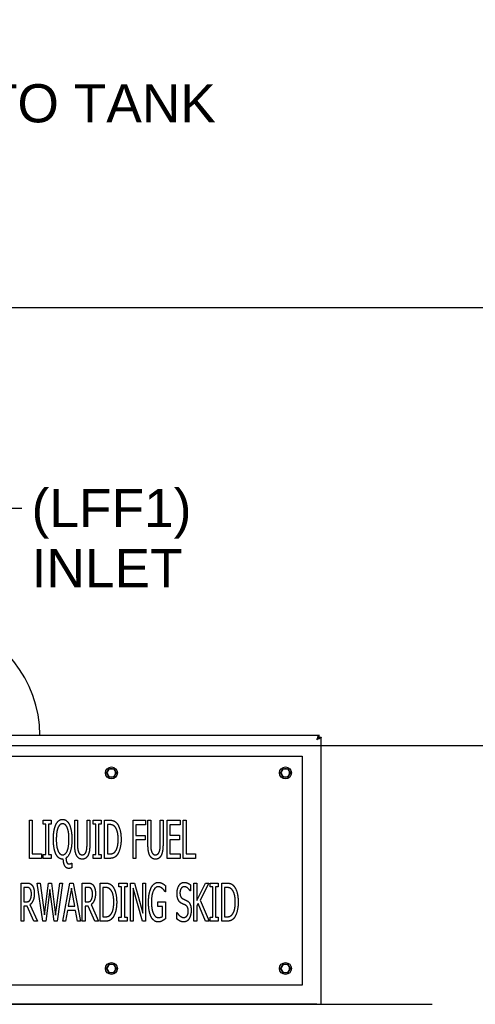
# Paper-space layout 'SHEET_1' of a CAD drawing. Header units: inches. Extents: x 4 to 540, y 12 to 340.
# Tile 32 of 116: x 109 to 133, y 115 to 167. Entities that reach past the tile are written whole.
import ezdxf

# ---------------------------------------------------------------- set-up
doc = ezdxf.new("R2010")
doc.units = ezdxf.units.IN
doc.header["$LTSCALE"] = 16
doc.header["$MEASUREMENT"] = 0
doc.layers.get('0').update_dxf_attribs({"lineweight": 25})
doc.layers.get('DEFPOINTS').update_dxf_attribs({"lineweight": 25})
doc.layers.add('DIMEN', color=7, linetype='Continuous', lineweight=25)
doc.styles.get("Standard").update_dxf_attribs({"font": 'arial.ttf'})
doc.dimstyles.new('DEFAULT-ANSI', dxfattribs={"dimscale": 16, "dimtxt": 0.125, "dimasz": 0.1875, "dimexe": 0.125, "dimexo": 0.0625, "dimgap": 0.031496, "dimtad": 0, "dimtih": 1, "dimtoh": 1, "dimrnd": 1e-08, "dimzin": 4, "dimdsep": 46, "dimtxsty": 'Standard', "dimblk": 'Filled-1', "dimcen": 0.09, "dimdle": 0.393701, "dimclrd": 256, "dimclre": 256, "dimclrt": 256, "dimadec": 0, "dimazin": 1, "dimtfac": 1.504, "dimtofl": 0, "dimtmove": 0, "dimatfit": 3, "dimldrblk": 'Filled-1', "dimfxl": 1, "dimtolj": 1, "dimtzin": 4, "dimlwd": 25, "dimlwe": 25, "dimarcsym": 0})
doc.dimstyles.new('DEFAULT-ANSI$7', dxfattribs={"dimscale": 16, "dimtxt": 0.125, "dimasz": 0.125, "dimexe": 0.125, "dimexo": 0.0625, "dimgap": 0.031496, "dimtad": 0, "dimtih": 1, "dimtoh": 1, "dimrnd": 1e-08, "dimzin": 4, "dimdsep": 46, "dimtxsty": 'Standard', "dimblk": 'Filled-1', "dimcen": 0.09, "dimdle": 0.393701, "dimclrd": 256, "dimclre": 256, "dimclrt": 256, "dimadec": 0, "dimazin": 1, "dimtfac": 1.504, "dimtofl": 0, "dimtmove": 0, "dimatfit": 3, "dimldrblk": 'Filled-1', "dimfxl": 1, "dimtolj": 1, "dimtzin": 4, "dimlwd": 25, "dimlwe": 25, "dimarcsym": 0})

# ---------------------------------------------------------------- blocks, each defined once
blk = doc.blocks.new('Filled-1')
at = {"color": 0}
for p, q in [((0, 0), (-1, 0.25)), ((-1, 0.25), (-1, -0.25)), ((-1, 0), (0, 0)), ((-1, -0.25), (0, 0))]:
    blk.add_line(p, q, dxfattribs=at)
at = {"color": 0, "flags": 128}
blk.add_lwpolyline([(-1, -0.25), (0, 0), (-1, 0.25), (-1, -0.25)], dxfattribs=at)
at = {"color": 0}
blk.add_solid([(-1, -0.25), (0, 0), (-1, 0.25), (-1, -0.25)], dxfattribs=at)
blk = doc.blocks.new('*D13')
at = {"layer": 'DEFPOINTS', "color": 0, "linetype": 'Continuous'}
for p in [(84.153, 126.951), (130.653, 102.969), (130.653, 96.669)]:
    blk.add_point(p, dxfattribs=at)
at = {"layer": 'DIMEN', "linetype": 'Continuous', "lineweight": 25}
for p, q in [((84.153, 125.951), (84.153, 94.669)), ((130.653, 101.969), (130.653, 94.669)), ((87.153, 96.669), (103.487, 96.669)), ((127.653, 96.669), (111.318, 96.669))]:
    blk.add_line(p, q, dxfattribs=at)
at = {"layer": 'DIMEN', "linetype": 'Continuous', "lineweight": 25, "xscale": 3, "yscale": 3, "zscale": 3, "rotation": 180}
blk.add_blockref('Filled-1', (84.153, 96.669), dxfattribs=at)
at = {"layer": 'DIMEN', "linetype": 'Continuous', "lineweight": 25, "xscale": 3, "yscale": 3, "zscale": 3}
blk.add_blockref('Filled-1', (130.653, 96.669), dxfattribs=at)
at = {"layer": 'DIMEN', "linetype": 'Continuous', "lineweight": 25, "insert": (103.991, 97.69), "char_height": 2, "attachment_point": 1}
blk.add_mtext('\\A1;46.50', dxfattribs=at)
blk = doc.blocks.new('*D17')
at = {"layer": 'DEFPOINTS', "color": 0, "linetype": 'Continuous'}
for p in [(86.153, 128.951), (144.511, 128.951), (130.653, 102.969)]:
    blk.add_point(p, dxfattribs=at)
at = {"layer": 'DIMEN', "linetype": 'Continuous', "lineweight": 25}
for p, q in [((87.153, 128.951), (146.511, 128.951)), ((144.511, 125.951), (144.511, 117.485)), ((144.511, 105.969), (144.511, 114.435)), ((131.653, 102.969), (146.511, 102.969))]:
    blk.add_line(p, q, dxfattribs=at)
at = {"layer": 'DIMEN', "linetype": 'Continuous', "lineweight": 25, "xscale": 3, "yscale": 3, "zscale": 3}
for p, rotation in [((144.511, 128.951), 90), ((144.511, 102.969), 270)]:
    blk.add_blockref('Filled-1', p, dxfattribs=dict(at, rotation=rotation))
at = {"layer": 'DIMEN', "linetype": 'Continuous', "lineweight": 25, "insert": (141.117, 116.981), "char_height": 2, "attachment_point": 1}
blk.add_mtext('\\A1;25.98', dxfattribs=at)
blk = doc.blocks.new('*D18')
at = {"layer": 'DEFPOINTS', "color": 0, "linetype": 'Continuous'}
for p in [(87.376, 151.891), (152.07, 151.891), (130.653, 102.969)]:
    blk.add_point(p, dxfattribs=at)
at = {"layer": 'DIMEN', "linetype": 'Continuous', "lineweight": 25}
for p, q in [((88.376, 151.891), (154.07, 151.891)), ((152.07, 148.891), (152.07, 128.955)), ((152.07, 105.969), (152.07, 125.905)), ((131.653, 102.969), (154.07, 102.969))]:
    blk.add_line(p, q, dxfattribs=at)
at = {"layer": 'DIMEN', "linetype": 'Continuous', "lineweight": 25, "xscale": 3, "yscale": 3, "zscale": 3}
for p, rotation in [((152.07, 151.891), 90), ((152.07, 102.969), 270)]:
    blk.add_blockref('Filled-1', p, dxfattribs=dict(at, rotation=rotation))
at = {"layer": 'DIMEN', "linetype": 'Continuous', "lineweight": 25, "insert": (148.666, 128.451), "char_height": 2, "attachment_point": 1}
blk.add_mtext('\\A1;48.92', dxfattribs=at)

psp = doc.layouts.new('SHEET_1')

# ---------------------------------------------------------------- linework, layer by layer
for p, q in [((109.068, 132.572), (109.063, 132.58)), ((109.691, 131.064), (109.688, 131.073)), ((102.758, 129.493), (124.547, 129.493)), ((124.547, 129.389), (124.547, 129.493)), ((124.548, 129.388), (124.653, 129.388)), ((124.653, 115.389), (124.653, 129.388)), ((103.653, 128.389), (123.653, 128.389)), ((123.653, 128.389), (123.653, 116.389)), ((109.359, 123.035), (109.359, 125.035)), ((109.359, 125.035), (109.504, 125.035)), ((109.504, 125.035), (109.504, 123.272)), ((110.068, 124.831), (110.068, 125.035)), ((110.068, 125.035), (110.493, 125.035)), ((110.493, 125.035), (110.493, 124.831)), ((111.73, 125.035), (111.876, 125.035)), ((111.73, 123.787), (111.73, 125.035)), ((111.876, 125.035), (111.876, 123.787)), ((112.376, 123.781), (112.376, 125.035)), ((112.376, 125.035), (112.522, 125.035)), ((112.522, 125.035), (112.522, 123.787)), ((112.691, 125.035), (113.115, 125.035)), ((112.691, 124.831), (112.691, 125.035)), ((113.115, 125.035), (113.115, 124.831)), ((113.297, 123.035), (113.297, 125.035)), ((113.297, 125.035), (113.547, 125.035)), ((114.793, 125.035), (115.449, 125.035)), ((114.793, 123.035), (114.793, 125.035)), ((115.449, 125.035), (115.449, 124.798)), ((115.568, 123.787), (115.568, 125.035)), ((115.568, 125.035), (115.714, 125.035)), ((115.714, 125.035), (115.714, 123.787)), ((116.214, 125.035), (116.36, 125.035)), ((116.214, 123.781), (116.214, 125.035)), ((116.36, 125.035), (116.36, 123.787)), ((116.571, 123.035), (116.571, 125.035)), ((116.571, 125.035), (117.258, 125.035)), ((117.258, 125.035), (117.258, 124.798)), ((117.419, 123.035), (117.419, 125.035)), ((117.419, 125.035), (117.564, 125.035)), ((117.564, 125.035), (117.564, 123.272)), ((110.208, 124.831), (110.068, 124.831)), ((110.208, 123.239), (110.208, 124.831)), ((110.354, 124.831), (110.354, 123.239)), ((110.493, 124.831), (110.354, 124.831)), ((112.83, 124.831), (112.691, 124.831)), ((112.83, 123.239), (112.83, 124.831)), ((113.115, 124.831), (112.976, 124.831)), ((112.976, 124.831), (112.976, 123.239)), ((113.553, 124.805), (113.443, 124.805)), ((113.443, 124.805), (113.443, 123.265)), ((115.449, 124.798), (114.939, 124.798)), ((114.939, 124.798), (114.939, 124.234)), ((117.258, 124.798), (116.717, 124.798)), ((116.717, 124.798), (116.717, 124.251)), ((114.939, 124.234), (115.428, 124.234)), ((115.428, 123.998), (114.939, 123.998)), ((114.939, 123.998), (114.939, 123.035)), ((115.428, 124.234), (115.428, 123.998)), ((116.717, 124.251), (117.221, 124.251)), ((116.717, 124.014), (116.717, 123.272)), ((117.221, 124.014), (116.717, 124.014)), ((117.221, 124.251), (117.221, 124.014)), ((109.996, 123.035), (109.359, 123.035)), ((109.504, 123.272), (109.996, 123.272)), ((109.996, 123.272), (109.996, 123.035)), ((110.068, 123.035), (110.068, 123.239)), ((110.068, 123.239), (110.208, 123.239)), ((110.493, 123.035), (110.068, 123.035)), ((110.354, 123.239), (110.493, 123.239)), ((110.493, 123.239), (110.493, 123.035)), ((111.13, 122.993), (111.096, 122.993)), ((111.566, 122.787), (111.585, 122.787)), ((111.585, 122.787), (111.585, 122.546)), ((112.691, 123.239), (112.83, 123.239)), ((112.691, 123.035), (112.691, 123.239)), ((113.115, 123.035), (112.691, 123.035)), ((112.976, 123.239), (113.115, 123.239)), ((113.115, 123.239), (113.115, 123.035)), ((113.55, 123.035), (113.297, 123.035)), ((113.443, 123.265), (113.553, 123.265)), ((114.939, 123.035), (114.793, 123.035)), ((117.258, 123.035), (116.571, 123.035)), ((116.717, 123.272), (117.258, 123.272)), ((117.258, 123.272), (117.258, 123.035)), ((118.055, 123.035), (117.419, 123.035)), ((117.564, 123.272), (118.055, 123.272)), ((118.055, 123.272), (118.055, 123.035)), ((108.925, 119.742), (108.925, 121.742)), ((108.925, 121.742), (109.209, 121.742)), ((109.215, 121.512), (109.071, 121.512)), ((109.071, 121.512), (109.071, 120.76)), ((110.05, 119.742), (109.769, 121.742)), ((109.769, 121.742), (109.92, 121.742)), ((109.92, 121.742), (110.141, 120.082)), ((110.141, 120.082), (110.361, 121.742)), ((110.429, 121.402), (110.212, 119.742)), ((110.361, 121.742), (110.508, 121.742)), ((110.654, 119.742), (110.429, 121.402)), ((110.508, 121.742), (110.731, 120.06)), ((110.731, 120.06), (110.951, 121.742)), ((111.094, 121.742), (110.818, 119.742)), ((110.951, 121.742), (111.094, 121.742)), ((111.103, 119.742), (111.474, 121.742)), ((111.562, 121.473), (111.392, 120.528)), ((111.474, 121.742), (111.654, 121.742)), ((111.732, 120.528), (111.562, 121.473)), ((111.654, 121.742), (112.026, 119.742)), ((112.129, 119.742), (112.129, 121.742)), ((112.129, 121.742), (112.413, 121.742)), ((112.419, 121.512), (112.275, 121.512)), ((112.275, 121.512), (112.275, 120.76)), ((113.066, 121.742), (113.316, 121.742)), ((113.066, 119.742), (113.066, 121.742)), ((113.212, 121.512), (113.212, 119.972)), ((113.322, 121.512), (113.212, 121.512)), ((114.048, 121.742), (114.473, 121.742)), ((114.048, 121.538), (114.048, 121.742)), ((114.188, 121.538), (114.048, 121.538)), ((114.188, 119.946), (114.188, 121.538)), ((114.473, 121.538), (114.333, 121.538)), ((114.333, 121.538), (114.333, 119.946)), ((114.473, 121.742), (114.473, 121.538)), ((114.654, 121.742), (114.862, 121.742)), ((114.654, 119.742), (114.654, 121.742)), ((114.791, 121.467), (114.791, 119.742)), ((115.275, 119.742), (114.791, 121.467)), ((114.862, 121.742), (115.303, 120.159)), ((115.303, 120.159), (115.303, 121.742)), ((115.303, 121.742), (115.439, 121.742)), ((115.439, 121.742), (115.439, 119.742)), ((116.481, 121.285), (116.468, 121.285)), ((116.481, 121.606), (116.481, 121.285)), ((117.792, 121.33), (117.781, 121.33)), ((117.792, 121.648), (117.792, 121.33)), ((117.983, 121.742), (118.129, 121.742)), ((117.983, 119.742), (117.983, 121.742)), ((118.129, 121.742), (118.129, 120.821)), ((118.129, 120.821), (118.58, 121.742)), ((118.758, 121.742), (118.303, 120.849)), ((118.58, 121.742), (118.758, 121.742)), ((118.829, 121.742), (119.254, 121.742)), ((118.829, 121.538), (118.829, 121.742)), ((118.969, 121.538), (118.829, 121.538)), ((118.969, 119.946), (118.969, 121.538)), ((119.254, 121.538), (119.115, 121.538)), ((119.115, 121.538), (119.115, 119.946)), ((119.254, 121.742), (119.254, 121.538)), ((119.436, 119.742), (119.436, 121.742)), ((119.436, 121.742), (119.685, 121.742)), ((119.692, 121.512), (119.581, 121.512)), ((119.581, 121.512), (119.581, 119.972)), ((109.071, 120.76), (109.199, 120.76)), ((112.275, 120.76), (112.403, 120.76)), ((116.087, 120.515), (116.087, 120.749)), ((116.087, 120.749), (116.486, 120.749)), ((116.486, 120.749), (116.486, 119.875)), ((118.303, 120.849), (118.784, 119.742)), ((109.071, 120.538), (109.071, 119.742)), ((109.238, 120.538), (109.071, 120.538)), ((109.585, 119.742), (109.238, 120.538)), ((109.384, 120.612), (109.774, 119.742)), ((111.351, 120.301), (111.252, 119.742)), ((111.773, 120.301), (111.351, 120.301)), ((111.392, 120.528), (111.732, 120.528)), ((111.872, 119.742), (111.773, 120.301)), ((112.275, 120.538), (112.275, 119.742)), ((112.442, 120.538), (112.275, 120.538)), ((112.789, 119.742), (112.442, 120.538)), ((112.588, 120.612), (112.979, 119.742)), ((116.34, 120.515), (116.087, 120.515)), ((116.34, 119.998), (116.34, 120.515)), ((118.194, 120.672), (118.129, 120.541)), ((118.129, 120.541), (118.129, 119.742)), ((118.594, 119.742), (118.194, 120.672)), ((109.071, 119.742), (108.925, 119.742)), ((109.774, 119.742), (109.585, 119.742)), ((110.212, 119.742), (110.05, 119.742)), ((110.818, 119.742), (110.654, 119.742)), ((111.252, 119.742), (111.103, 119.742)), ((112.026, 119.742), (111.872, 119.742)), ((112.275, 119.742), (112.129, 119.742)), ((112.979, 119.742), (112.789, 119.742)), ((113.319, 119.742), (113.066, 119.742)), ((113.212, 119.972), (113.322, 119.972)), ((114.048, 119.946), (114.188, 119.946)), ((114.048, 119.742), (114.048, 119.946)), ((114.473, 119.742), (114.048, 119.742)), ((114.333, 119.946), (114.473, 119.946)), ((114.473, 119.946), (114.473, 119.742)), ((114.791, 119.742), (114.654, 119.742)), ((115.439, 119.742), (115.275, 119.742)), ((117.087, 120.196), (117.097, 120.196)), ((117.087, 119.862), (117.087, 120.196)), ((118.129, 119.742), (117.983, 119.742)), ((118.784, 119.742), (118.594, 119.742)), ((118.829, 119.946), (118.969, 119.946)), ((118.829, 119.742), (118.829, 119.946)), ((119.254, 119.742), (118.829, 119.742)), ((119.115, 119.946), (119.254, 119.946)), ((119.254, 119.946), (119.254, 119.742)), ((119.688, 119.742), (119.436, 119.742)), ((119.581, 119.972), (119.692, 119.972)), ((123.653, 116.389), (103.653, 116.389)), ((37.841, 115.389), (130.465, 115.389)), ((124.423, 115.389), (102.882, 115.389))]:
    psp.add_line(p, q)
for centre in [(113.653, 127.514), (122.778, 127.514), (113.653, 117.264), (122.778, 117.264)]:
    psp.add_circle(centre, 0.312)
for centre, radius, start, end in [((103.653, 129.451), 6.25, 0.3859, 76.7211), ((108.959, 132.52), 0.12, 30, 30.384), ((108.964, 132.512), 0.12, 29.616, 30), ((109.573, 131.042), 0.12, 15, 15.384), ((109.575, 131.033), 0.12, 14.616, 15), ((113.653, 127.514), 0.219, 150, 210), ((113.653, 127.514), 0.219, 90, 150), ((113.653, 127.514), 0.219, 30, 90), ((113.653, 127.514), 0.219, 330, 30), ((122.778, 127.514), 0.219, 150, 210), ((122.778, 127.514), 0.219, 90, 150), ((122.778, 127.514), 0.219, 30, 90), ((122.778, 127.514), 0.219, 330, 30), ((113.653, 127.514), 0.219, 210, 270), ((113.653, 127.514), 0.219, 270, 330), ((122.778, 127.514), 0.219, 210, 270), ((122.778, 127.514), 0.219, 270, 330), ((113.653, 117.264), 0.219, 150, 210), ((113.653, 117.264), 0.219, 90, 150), ((113.653, 117.264), 0.219, 210, 270), ((113.653, 117.264), 0.219, 30, 90), ((113.653, 117.264), 0.219, 270, 330), ((113.653, 117.264), 0.219, 330, 30), ((122.778, 117.264), 0.219, 150, 210), ((122.778, 117.264), 0.219, 90, 150), ((122.778, 117.264), 0.219, 210, 270), ((122.778, 117.264), 0.219, 30, 90), ((122.778, 117.264), 0.219, 270, 330), ((122.778, 117.264), 0.219, 330, 30)]:
    psp.add_arc(centre, radius, start, end)
for points, knots in [([(124.547, 129.493), (124.525, 129.493), (124.502, 129.463), (124.479, 129.412), (124.46, 129.371), (124.442, 129.317), (124.423, 129.264)], [-1, -1, -1, -1, -0.446659, -0.446659, -0.446659, 0, 0, 0, 0]), ([(124.423, 129.264), (124.45, 129.306), (124.477, 129.347), (124.503, 129.37), (124.518, 129.382), (124.533, 129.389), (124.547, 129.389)], [0, 0, 0, 0, 0.644181, 0.644181, 0.644181, 1, 1, 1, 1]), ([(124.423, 129.264), (124.465, 129.29), (124.507, 129.317), (124.529, 129.344), (124.541, 129.358), (124.548, 129.373), (124.548, 129.388)], [0, 0, 0, 0, 0.644181, 0.644181, 0.644181, 1, 1, 1, 1]), ([(124.638, 129.36), (124.625, 129.346), (124.601, 129.333), (124.571, 129.319), (124.53, 129.301), (124.477, 129.282), (124.423, 129.264)], [-0.7739692, -0.7739692, -0.7739692, -0.7739692, -0.4466593, -0.4466593, -0.4466593, 0, 0, 0, 0])]:
    psp.add_open_spline(points, degree=3, knots=knots)
for points, degree in [([(124.653, 129.388), (124.653, 129.378), (124.648, 129.369), (124.638, 129.36)], 3), ([(110.743, 124.805), (110.808, 124.939), (110.986, 125.077), (111.096, 125.077)], 2), ([(111.098, 124.847), (111.018, 124.847), (110.9, 124.747), (110.853, 124.64)], 2), ([(111.096, 125.077), (111.208, 125.077), (111.388, 124.935), (111.451, 124.805)], 2), ([(111.341, 124.64), (111.297, 124.743), (111.174, 124.847), (111.098, 124.847)], 2), ([(113.547, 125.035), (113.701, 125.035), (113.877, 124.951), (113.939, 124.876)], 2), ([(113.939, 124.876), (114.044, 124.748), (114.161, 124.325), (114.161, 124.033)], 2), ([(110.611, 124.033), (110.611, 124.286), (110.679, 124.669), (110.743, 124.805)], 2), ([(110.853, 124.64), (110.811, 124.537), (110.764, 124.228), (110.764, 124.033)], 2), ([(111.43, 124.033), (111.43, 124.233), (111.383, 124.539), (111.341, 124.64)], 2), ([(111.451, 124.805), (111.513, 124.674), (111.582, 124.283), (111.582, 124.033)], 2), ([(113.843, 124.685), (113.785, 124.748), (113.652, 124.805), (113.553, 124.805)], 2), ([(114.008, 124.037), (114.008, 124.267), (113.924, 124.593), (113.843, 124.685)], 2), ([(110.743, 123.265), (110.679, 123.398), (110.611, 123.787), (110.611, 124.033)], 2), ([(110.764, 124.033), (110.764, 123.64), (110.945, 123.22), (111.098, 123.22)], 2), ([(111.098, 123.22), (111.25, 123.22), (111.43, 123.64), (111.43, 124.033)], 2), ([(111.582, 124.033), (111.582, 123.644), (111.415, 123.139), (111.271, 123.05)], 2), ([(113.856, 123.398), (113.932, 123.492), (114.008, 123.803), (114.008, 124.037)], 2), ([(114.161, 124.033), (114.161, 123.759), (114.039, 123.319), (113.937, 123.195)], 2), ([(111.833, 123.178), (111.777, 123.281), (111.73, 123.573), (111.73, 123.787)], 2), ([(111.876, 123.787), (111.876, 123.648), (111.895, 123.46), (111.923, 123.383)], 2), ([(111.923, 123.383), (111.952, 123.302), (112.052, 123.22), (112.125, 123.22)], 2), ([(112.125, 123.22), (112.193, 123.22), (112.3, 123.302), (112.329, 123.383)], 2), ([(112.329, 123.383), (112.357, 123.46), (112.376, 123.646), (112.376, 123.781)], 2), ([(112.522, 123.787), (112.522, 123.578), (112.475, 123.28), (112.419, 123.178)], 2), ([(113.553, 123.265), (113.65, 123.265), (113.796, 123.322), (113.856, 123.398)], 2), ([(115.671, 123.178), (115.615, 123.281), (115.568, 123.573), (115.568, 123.787)], 2), ([(115.714, 123.787), (115.714, 123.648), (115.733, 123.46), (115.761, 123.383)], 2), ([(115.761, 123.383), (115.79, 123.302), (115.89, 123.22), (115.963, 123.22)], 2), ([(115.963, 123.22), (116.031, 123.22), (116.138, 123.302), (116.167, 123.383)], 2), ([(116.167, 123.383), (116.195, 123.46), (116.214, 123.646), (116.214, 123.781)], 2), ([(116.36, 123.787), (116.36, 123.578), (116.313, 123.28), (116.256, 123.178)], 2), ([(111.096, 122.993), (110.986, 122.993), (110.806, 123.131), (110.743, 123.265)], 2), ([(111.415, 122.508), (111.292, 122.508), (111.138, 122.759), (111.13, 122.993)], 2), ([(111.271, 123.05), (111.274, 122.975), (111.295, 122.855), (111.313, 122.821)], 2), ([(111.313, 122.821), (111.333, 122.779), (111.389, 122.74), (111.44, 122.74)], 2), ([(111.44, 122.74), (111.469, 122.74), (111.548, 122.774), (111.566, 122.787)], 2), ([(112.125, 122.993), (112.03, 122.993), (111.885, 123.085), (111.833, 123.178)], 2), ([(112.419, 123.178), (112.365, 123.084), (112.226, 122.993), (112.125, 122.993)], 2), ([(113.937, 123.195), (113.855, 123.1), (113.683, 123.035), (113.55, 123.035)], 2), ([(115.963, 122.993), (115.867, 122.993), (115.723, 123.085), (115.671, 123.178)], 2), ([(116.256, 123.178), (116.203, 123.084), (116.064, 122.993), (115.963, 122.993)], 2), ([(111.585, 122.546), (111.545, 122.528), (111.457, 122.508), (111.415, 122.508)], 2), ([(115.744, 121.504), (115.81, 121.635), (116.006, 121.778), (116.123, 121.778)], 2), ([(116.123, 121.778), (116.178, 121.778), (116.278, 121.749), (116.325, 121.723)], 2), ([(117.095, 121.206), (117.095, 121.449), (117.303, 121.778), (117.465, 121.778)], 2), ([(117.465, 121.778), (117.557, 121.778), (117.722, 121.711), (117.792, 121.648)], 2), ([(109.209, 121.742), (109.303, 121.742), (109.431, 121.705), (109.487, 121.637)], 2), ([(109.39, 121.444), (109.359, 121.481), (109.277, 121.512), (109.215, 121.512)], 2), ([(109.46, 121.178), (109.46, 121.266), (109.426, 121.4), (109.39, 121.444)], 2), ([(109.487, 121.637), (109.546, 121.569), (109.612, 121.356), (109.612, 121.199)], 2), ([(112.413, 121.742), (112.507, 121.742), (112.635, 121.705), (112.692, 121.637)], 2), ([(112.594, 121.444), (112.564, 121.481), (112.481, 121.512), (112.419, 121.512)], 2), ([(112.664, 121.178), (112.664, 121.266), (112.63, 121.4), (112.594, 121.444)], 2), ([(112.692, 121.637), (112.75, 121.569), (112.816, 121.356), (112.816, 121.199)], 2), ([(113.316, 121.742), (113.47, 121.742), (113.646, 121.658), (113.708, 121.583)], 2), ([(113.612, 121.392), (113.554, 121.455), (113.421, 121.512), (113.322, 121.512)], 2), ([(113.778, 120.744), (113.778, 120.974), (113.693, 121.3), (113.612, 121.392)], 2), ([(113.708, 121.583), (113.813, 121.455), (113.93, 121.032), (113.93, 120.74)], 2), ([(115.599, 120.744), (115.599, 120.985), (115.674, 121.368), (115.744, 121.504)], 2), ([(116.105, 121.548), (115.946, 121.548), (115.752, 121.113), (115.752, 120.752)], 2), ([(116.33, 121.454), (116.286, 121.494), (116.171, 121.548), (116.105, 121.548)], 2), ([(116.325, 121.723), (116.363, 121.703), (116.453, 121.632), (116.481, 121.606)], 2), ([(116.468, 121.285), (116.44, 121.329), (116.384, 121.408), (116.33, 121.454)], 2), ([(117.474, 121.548), (117.372, 121.548), (117.248, 121.374), (117.248, 121.233)], 2), ([(117.248, 121.233), (117.248, 121.107), (117.32, 120.956), (117.39, 120.922)], 2), ([(117.781, 121.33), (117.729, 121.418), (117.565, 121.548), (117.474, 121.548)], 2), ([(119.685, 121.742), (119.839, 121.742), (120.016, 121.658), (120.077, 121.583)], 2), ([(119.982, 121.392), (119.923, 121.455), (119.791, 121.512), (119.692, 121.512)], 2), ([(120.147, 120.744), (120.147, 120.974), (120.063, 121.3), (119.982, 121.392)], 2), ([(120.077, 121.583), (120.183, 121.455), (120.299, 121.032), (120.299, 120.74)], 2), ([(109.199, 120.76), (109.262, 120.76), (109.363, 120.8), (109.398, 120.864)], 2), ([(109.612, 121.199), (109.612, 120.98), (109.489, 120.684), (109.384, 120.612)], 2), ([(109.398, 120.864), (109.429, 120.919), (109.46, 121.074), (109.46, 121.178)], 2), ([(112.403, 120.76), (112.466, 120.76), (112.567, 120.8), (112.602, 120.864)], 2), ([(112.816, 121.199), (112.816, 120.98), (112.693, 120.684), (112.588, 120.612)], 2), ([(112.602, 120.864), (112.633, 120.919), (112.664, 121.074), (112.664, 121.178)], 2), ([(113.625, 120.105), (113.701, 120.199), (113.778, 120.51), (113.778, 120.744)], 2), ([(113.93, 120.74), (113.93, 120.467), (113.808, 120.026), (113.706, 119.903)], 2), ([(115.742, 119.964), (115.672, 120.097), (115.599, 120.489), (115.599, 120.744)], 2), ([(115.752, 120.752), (115.752, 120.551), (115.803, 120.249), (115.852, 120.146)], 2), ([(117.167, 120.844), (117.132, 120.911), (117.095, 121.089), (117.095, 121.206)], 2), ([(117.348, 120.668), (117.291, 120.695), (117.202, 120.778), (117.167, 120.844)], 2), ([(117.39, 120.922), (117.437, 120.899), (117.572, 120.841), (117.615, 120.817)], 2), ([(117.615, 120.817), (117.729, 120.753), (117.834, 120.499), (117.834, 120.313)], 2), ([(119.995, 120.105), (120.071, 120.199), (120.147, 120.51), (120.147, 120.744)], 2), ([(120.299, 120.74), (120.299, 120.467), (120.178, 120.026), (120.076, 119.903)], 2), ([(117.547, 120.577), (117.496, 120.603), (117.411, 120.638), (117.348, 120.668)], 2), ([(117.437, 119.937), (117.559, 119.937), (117.682, 120.12), (117.682, 120.27)], 2), ([(117.682, 120.27), (117.682, 120.39), (117.617, 120.539), (117.547, 120.577)], 2), ([(117.834, 120.313), (117.834, 120.194), (117.782, 119.967), (117.735, 119.888)], 2), ([(113.706, 119.903), (113.624, 119.807), (113.452, 119.742), (113.319, 119.742)], 2), ([(113.322, 119.972), (113.419, 119.972), (113.565, 120.029), (113.625, 120.105)], 2), ([(116.121, 119.703), (116.004, 119.703), (115.812, 119.833), (115.742, 119.964)], 2), ([(115.852, 120.146), (115.899, 120.042), (116.032, 119.933), (116.115, 119.933)], 2), ([(116.115, 119.933), (116.176, 119.933), (116.298, 119.966), (116.34, 119.998)], 2), ([(116.324, 119.762), (116.27, 119.732), (116.183, 119.703), (116.121, 119.703)], 2), ([(116.486, 119.875), (116.458, 119.852), (116.364, 119.783), (116.324, 119.762)], 2), ([(117.449, 119.706), (117.329, 119.706), (117.162, 119.797), (117.087, 119.862)], 2), ([(117.097, 120.196), (117.17, 120.073), (117.353, 119.937), (117.437, 119.937)], 2), ([(117.735, 119.888), (117.682, 119.8), (117.547, 119.706), (117.449, 119.706)], 2), ([(120.076, 119.903), (119.993, 119.807), (119.821, 119.742), (119.688, 119.742)], 2), ([(119.692, 119.972), (119.789, 119.972), (119.935, 120.029), (119.995, 120.105)], 2)]:
    psp.add_open_spline(points, degree=degree)
for points in [[(113.4, 127.514), (113.434, 127.572), (113.463, 127.623)], [(113.463, 127.404), (113.434, 127.455), (113.4, 127.514)], [(113.463, 127.623), (113.492, 127.674), (113.526, 127.733)], [(113.526, 127.733), (113.594, 127.733), (113.653, 127.733)], [(113.653, 127.733), (113.711, 127.733), (113.779, 127.733)], [(113.779, 127.733), (113.813, 127.674), (113.842, 127.623)], [(113.842, 127.623), (113.872, 127.572), (113.906, 127.514)], [(113.906, 127.514), (113.872, 127.455), (113.842, 127.404)], [(122.525, 127.514), (122.559, 127.572), (122.588, 127.623)], [(122.588, 127.404), (122.559, 127.455), (122.525, 127.514)], [(122.588, 127.623), (122.617, 127.674), (122.651, 127.733)], [(122.651, 127.733), (122.719, 127.733), (122.778, 127.733)], [(122.778, 127.733), (122.836, 127.733), (122.904, 127.733)], [(122.904, 127.733), (122.938, 127.674), (122.967, 127.623)], [(122.967, 127.623), (122.997, 127.572), (123.031, 127.514)], [(123.031, 127.514), (122.997, 127.455), (122.967, 127.404)], [(113.526, 127.295), (113.492, 127.353), (113.463, 127.404)], [(113.653, 127.295), (113.594, 127.295), (113.526, 127.295)], [(113.779, 127.295), (113.711, 127.295), (113.653, 127.295)], [(113.842, 127.404), (113.813, 127.353), (113.779, 127.295)], [(122.651, 127.295), (122.617, 127.353), (122.588, 127.404)], [(122.778, 127.295), (122.719, 127.295), (122.651, 127.295)], [(122.904, 127.295), (122.836, 127.295), (122.778, 127.295)], [(122.967, 127.404), (122.938, 127.353), (122.904, 127.295)], [(113.4, 117.264), (113.434, 117.322), (113.463, 117.373)], [(113.463, 117.154), (113.434, 117.205), (113.4, 117.264)], [(113.463, 117.373), (113.492, 117.424), (113.526, 117.483)], [(113.526, 117.045), (113.492, 117.103), (113.463, 117.154)], [(113.526, 117.483), (113.594, 117.483), (113.653, 117.483)], [(113.653, 117.483), (113.711, 117.483), (113.779, 117.483)], [(113.779, 117.483), (113.813, 117.424), (113.842, 117.373)], [(113.842, 117.154), (113.813, 117.103), (113.779, 117.045)], [(113.842, 117.373), (113.872, 117.322), (113.906, 117.264)], [(113.906, 117.264), (113.872, 117.205), (113.842, 117.154)], [(122.525, 117.264), (122.559, 117.322), (122.588, 117.373)], [(122.588, 117.154), (122.559, 117.205), (122.525, 117.264)], [(122.588, 117.373), (122.617, 117.424), (122.651, 117.483)], [(122.651, 117.045), (122.617, 117.103), (122.588, 117.154)], [(122.651, 117.483), (122.719, 117.483), (122.778, 117.483)], [(122.778, 117.483), (122.836, 117.483), (122.904, 117.483)], [(122.904, 117.483), (122.938, 117.424), (122.967, 117.373)], [(122.967, 117.154), (122.938, 117.103), (122.904, 117.045)], [(122.967, 117.373), (122.997, 117.322), (123.031, 117.264)], [(123.031, 117.264), (122.997, 117.205), (122.967, 117.154)], [(113.653, 117.045), (113.594, 117.045), (113.526, 117.045)], [(113.779, 117.045), (113.711, 117.045), (113.653, 117.045)], [(122.778, 117.045), (122.719, 117.045), (122.651, 117.045)], [(122.904, 117.045), (122.836, 117.045), (122.778, 117.045)]]:
    psp.add_rational_spline(points, [1, 1.0379548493, 1], degree=2)

# ---------------------------------------------------------------- texts
at = {"layer": 'DIMEN', "char_height": 2, "attachment_point": 1, "line_spacing_factor": 0.944221}
for s, insert, width in [('{(LFF3)\\PRETURN TO TANK}', (94.606, 166.745), 24.53201), ('{(LFF1)\\PINLET}', (109.469, 142.388), 8.3811)]:
    psp.add_mtext(s, dxfattribs=dict(at, insert=insert, width=width))

# ---------------------------------------------------------------- dimensions: what is measured, and where the dimension line sits
at = {"layer": 'DIMEN', "linetype": 'Continuous', "lineweight": 25}
for base, p1, p2, angle, override, picture, middle in [((152.07, 151.891), (130.653, 102.969), (87.376, 151.891), 90, {"dimdec": 2, "dimtp": 0, "dimtm": 0, "dimtdec": 2, "dimatfit": 1}, '*D18', (152.07, 127.43)), ((144.511, 128.951), (130.653, 102.969), (86.153, 128.951), 90, {"dimdec": 2, "dimtp": 0, "dimtm": 0, "dimtdec": 2, "dimatfit": 1}, '*D17', (144.511, 115.96)), ((130.653, 96.669), (84.153, 126.951), (130.653, 102.969), 180, {"dimtih": 0, "dimtoh": 0, "dimdec": 2, "dimtp": 0, "dimtm": 0, "dimtdec": 2, "dimatfit": 1}, '*D13', (107.403, 96.669))]:
    dim = psp.add_linear_dim(base=base, p1=p1, p2=p2, angle=angle, dimstyle='DEFAULT-ANSI', override=override, dxfattribs=at)
    dim.commit()
    dim.dimension.update_dxf_attribs({"geometry": picture, "text_midpoint": middle, "dimtype": 160})

# ---------------------------------------------------------------- leaders
at = {"layer": 'DIMEN', "linetype": 'Continuous', "lineweight": 25, "annotation_type": 0, "has_hookline": 1, "hookline_direction": 0}
for points, text_width in [([(84.991, 153.498), (92.102, 165.745), (94.102, 165.745)], 24.3), ([(85.476, 130.814), (90.27, 136.347), (106.965, 141.388), (108.965, 141.388)], 8.112)]:
    psp.add_leader(points, dimstyle='DEFAULT-ANSI$7', override={"dimtad": 0}, dxfattribs=dict(at, text_width=text_width))

doc.saveas('drawing.dxf')
